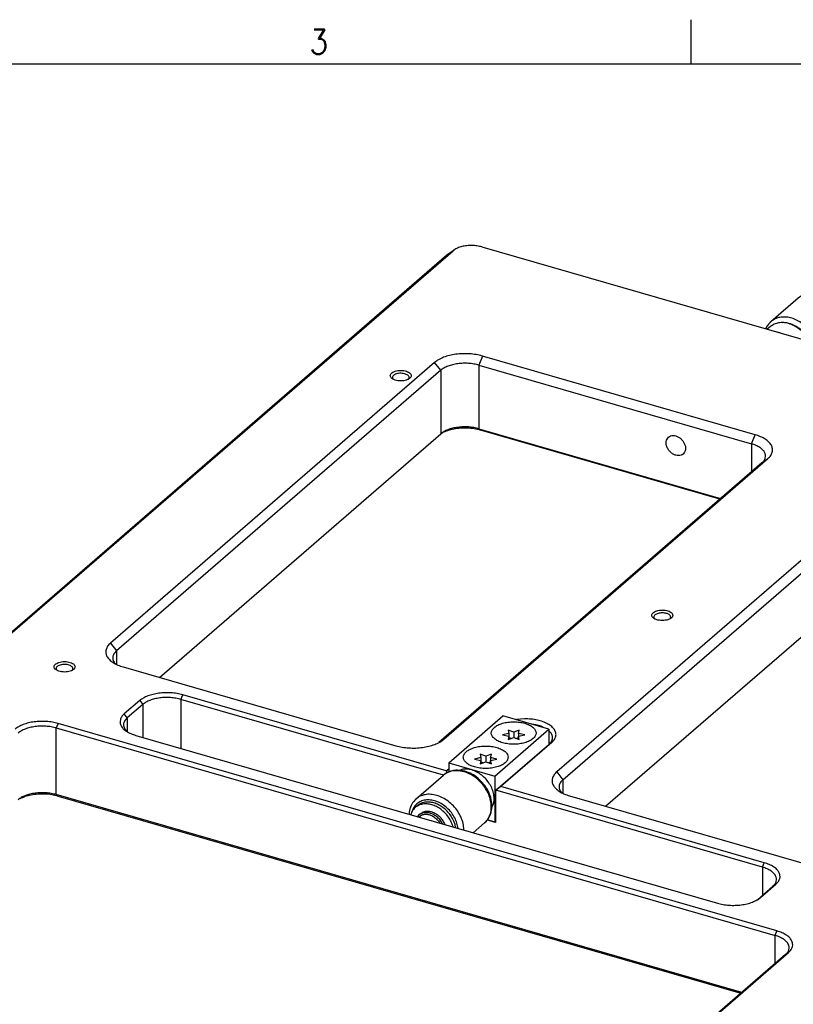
# Model space of a CAD drawing. Header units: inches. Extents: x 0 to 882, y 0 to 559.
# Tile 7 of 30: x 230 to 340, y 418 to 559. Entities that reach past the tile are written whole.
import ezdxf

# ---------------------------------------------------------------- set-up
doc = ezdxf.new("R2010")
doc.units = ezdxf.units.IN
doc.layers.add('1', color=7, linetype='Continuous')
doc.styles.add('CONVERTER_11', font='txt.shx', dxfattribs={"width": 0.9})

# ---------------------------------------------------------------- blocks, each defined once
blk = doc.blocks.new('washer1__28', base_point=(285.42, 443.28))
at = {"color": 7, "linetype": 'Continuous'}
for p, q in [((286.34, 446.41), (286.04, 446.15)), ((285.58, 445.58), (285.42, 445.12)), ((291.81, 443.28), (291.75, 443.71)), ((291.46, 443.38), (291.45, 443.45))]:
    blk.add_line(p, q, dxfattribs=at)
for points, knots in [([(291.45, 443.45), (291.37, 443.68), (291.2, 444.16), (290.81, 444.81), (290.31, 445.41), (289.73, 445.91), (289.1, 446.31), (288.43, 446.57), (287.76, 446.69), (287.11, 446.67), (286.52, 446.5), (286.19, 446.26), (286.04, 446.15)], [0, 0, 0, 0, 0.742509, 1.508474, 2.28386, 3.053462, 3.802789, 4.51996, 5.197627, 5.834829, 6.438328, 7.022499, 7.022499, 7.022499, 7.022499]), ([(291.75, 443.71), (291.67, 443.94), (291.5, 444.42), (291.11, 445.07), (290.61, 445.67), (290.03, 446.17), (289.4, 446.57), (288.73, 446.83), (288.06, 446.95), (287.41, 446.93), (286.82, 446.76), (286.49, 446.52), (286.34, 446.41)], [0, 0, 0, 0, 0.74251, 1.508476, 2.283863, 3.053465, 3.802793, 4.519964, 5.197631, 5.834833, 6.438333, 7.022503, 7.022503, 7.022503, 7.022503]), ([(286.04, 446.15), (285.95, 446.06), (285.77, 445.89), (285.64, 445.69), (285.58, 445.58)], [0, 0, 0, 0, 0.3629747, 0.7307822, 0.7307822, 0.7307822, 0.7307822])]:
    blk.add_open_spline(points, degree=3, knots=knots, dxfattribs=at)
blk = doc.blocks.new('23796-0S111__29', base_point=(286.35, 443.71))
at = {"color": 7, "linetype": 'Continuous'}
for p, q in [((290.83, 452.56), (298.58, 459.28)), ((305.17, 457.38), (298.58, 459.28)), ((297.42, 450.66), (305.17, 457.38)), ((305.17, 457.38), (305.17, 455.19)), ((290.83, 452.56), (297.42, 450.66)), ((290.83, 452.56), (290.83, 451.24)), ((292.7, 451.6), (292.41, 451.47)), ((297.42, 450.66), (297.42, 444.08)), ((296.99, 446.18), (297.28, 446.83)), ((286.54, 445.06), (286.35, 444.85)), ((286.74, 445.23), (286.54, 445.06)), ((286.58, 444.79), (286.8, 444.98)), ((289.36, 444.24), (289.57, 443.92)), ((289.99, 443.8), (289.57, 444.43)), ((290.31, 443.71), (290.25, 443.88)), ((296.36, 444.39), (297.42, 444.08)), ((297.59, 444.23), (297.42, 444.08))]:
    blk.add_line(p, q, dxfattribs=at)
for points, knots in [([(303.33, 456.81), (303.3, 456.95), (303.25, 457.26), (302.88, 457.65), (302.37, 457.98), (301.71, 458.22), (300.94, 458.38), (300.13, 458.43), (299.31, 458.38), (298.55, 458.22), (297.88, 457.98), (297.37, 457.65), (297.02, 457.26), (296.88, 456.81), (297.02, 456.36), (297.37, 455.97), (297.88, 455.64), (298.55, 455.4), (299.31, 455.24), (300.13, 455.19), (300.94, 455.24), (301.71, 455.4), (302.37, 455.64), (302.88, 455.97), (303.25, 456.36), (303.3, 456.67), (303.33, 456.81)], [0, 0, 0, 0, 0.428225, 0.92933, 1.536306, 2.24615, 3.034308, 3.864321, 4.694334, 5.482492, 6.192336, 6.799312, 7.300417, 7.728642, 8.156867, 8.657972, 9.264948, 9.974793, 10.76295, 11.592963, 12.422976, 13.211134, 13.920978, 14.527954, 15.029059, 15.457284, 15.457284, 15.457284, 15.457284]), ([(299.33, 453.35), (299.3, 453.49), (299.25, 453.8), (298.88, 454.19), (298.37, 454.51), (297.71, 454.76), (296.94, 454.91), (296.13, 454.96), (295.31, 454.91), (294.55, 454.76), (293.88, 454.51), (293.37, 454.19), (293.02, 453.8), (292.88, 453.35), (293.02, 452.89), (293.37, 452.5), (293.88, 452.18), (294.55, 451.93), (295.31, 451.78), (296.13, 451.73), (296.94, 451.78), (297.71, 451.93), (298.37, 452.18), (298.88, 452.5), (299.25, 452.89), (299.3, 453.2), (299.33, 453.35)], [0, 0, 0, 0, 0.428225, 0.92933, 1.536306, 2.24615, 3.034308, 3.864321, 4.694334, 5.482492, 6.192336, 6.799312, 7.300417, 7.728642, 8.156867, 8.657972, 9.264948, 9.974793, 10.76295, 11.592963, 12.422976, 13.211134, 13.920978, 14.527954, 15.029059, 15.457284, 15.457284, 15.457284, 15.457284]), ([(297.28, 448), (297.21, 448.26), (297.08, 448.79), (296.7, 449.53), (296.19, 450.21), (295.57, 450.79), (294.88, 451.25), (294.15, 451.55), (293.41, 451.69), (292.93, 451.63), (292.7, 451.6)], [0, 0, 0, 0, 0.799006, 1.632477, 2.483602, 3.332952, 4.161355, 4.952777, 5.697256, 6.393725, 6.393725, 6.393725, 6.393725]), ([(297.28, 446.83), (297.3, 447.02), (297.36, 447.41), (297.3, 447.8), (297.28, 448)], [0, 0, 0, 0, 0.575629, 1.182623, 1.182623, 1.182623, 1.182623]), ([(289.57, 444.43), (289.42, 444.58), (289.12, 444.88), (288.58, 445.2), (288.02, 445.4), (287.47, 445.44), (286.95, 445.35), (286.67, 445.15), (286.54, 445.06)], [0, 0, 0, 0, 0.643223, 1.267145, 1.857273, 2.406303, 2.917311, 3.40509, 3.40509, 3.40509, 3.40509]), ([(290.25, 443.88), (290.15, 444.06), (289.96, 444.4), (289.56, 444.84), (289.1, 445.2), (288.6, 445.45), (288.08, 445.59), (287.58, 445.61), (287.11, 445.5), (286.86, 445.32), (286.74, 445.23)], [0, 0, 0, 0, 0.587769, 1.181377, 1.766305, 2.329386, 2.861085, 3.357788, 3.82372, 4.271415, 4.271415, 4.271415, 4.271415]), ([(287.39, 445.15), (287.29, 445.14), (287.08, 445.11), (286.89, 445.02), (286.8, 444.98)], [0, 0, 0, 0, 0.3195968, 0.6271494, 0.6271494, 0.6271494, 0.6271494]), ([(289.36, 444.24), (289.22, 444.38), (288.94, 444.66), (288.44, 444.96), (287.92, 445.15), (287.57, 445.15), (287.39, 445.15)], [0, 0, 0, 0, 0.597618, 1.176967, 1.72439, 2.233183, 2.233183, 2.233183, 2.233183])]:
    blk.add_open_spline(points, degree=3, knots=knots, dxfattribs=at)
blk = doc.blocks.new('bearing_HK0509__30', base_point=(285.16, 442.55))
at = {"color": 7, "linetype": 'Continuous'}
for p, q in [((286.18, 447.39), (290.08, 450.77)), ((290.27, 450.92), (290.08, 450.77)), ((290.47, 451.05), (290.27, 450.92)), ((290.48, 451.06), (290.47, 451.05)), ((290.71, 451.18), (290.48, 451.06)), ((290.9, 451.27), (290.71, 451.18)), ((291.13, 451.35), (290.9, 451.27)), ((291.37, 451.41), (291.13, 451.35)), ((291.51, 451.44), (291.37, 451.41)), ((291.61, 451.45), (291.51, 451.44)), ((291.86, 451.48), (291.61, 451.45)), ((292.11, 451.48), (291.86, 451.48)), ((292.36, 451.47), (292.11, 451.48)), ((292.87, 451.4), (292.36, 451.47)), ((293.13, 451.34), (292.87, 451.4)), ((293.38, 451.26), (293.13, 451.34)), ((293.63, 451.17), (293.38, 451.26)), ((293.88, 451.06), (293.63, 451.17)), ((294.12, 450.94), (293.88, 451.06)), ((294.36, 450.81), (294.12, 450.94)), ((294.7, 450.58), (294.36, 450.81)), ((295.04, 450.32), (294.7, 450.58)), ((295.25, 450.14), (295.04, 450.32)), ((295.45, 449.94), (295.25, 450.14)), ((295.64, 449.73), (295.45, 449.94)), ((295.82, 449.52), (295.64, 449.73)), ((295.99, 449.3), (295.82, 449.52)), ((296.15, 449.07), (295.99, 449.3)), ((296.3, 448.83), (296.15, 449.07)), ((296.31, 448.81), (296.3, 448.83)), ((296.56, 448.34), (296.31, 448.81)), ((296.66, 448.08), (296.56, 448.34)), ((296.76, 447.83), (296.66, 448.08)), ((296.84, 447.57), (296.76, 447.83)), ((285.46, 446.43), (285.36, 446.2)), ((285.57, 446.64), (285.46, 446.43)), ((285.68, 446.83), (285.57, 446.64)), ((285.83, 447.03), (285.68, 446.83)), ((285.84, 447.04), (285.83, 447.03)), ((286, 447.22), (285.84, 447.04)), ((286.18, 447.39), (286, 447.22)), ((296.9, 447.31), (296.84, 447.57)), ((296.95, 447.04), (296.9, 447.31)), ((296.98, 446.78), (296.95, 447.04)), ((297, 446.52), (296.98, 446.78)), ((296.98, 446.01), (297, 446.27)), ((297, 446.4), (297, 446.52)), ((297, 446.27), (297, 446.4)), ((285.18, 445.48), (285.16, 445.22)), ((285.16, 445.22), (285.16, 445.2)), ((285.23, 445.72), (285.18, 445.48)), ((285.29, 445.97), (285.23, 445.72)), ((285.32, 446.07), (285.29, 445.97)), ((285.36, 446.2), (285.32, 446.07)), ((296.64, 444.83), (296.74, 445.05)), ((296.74, 445.05), (296.88, 445.47)), ((296.88, 445.47), (296.9, 445.52)), ((296.9, 445.52), (296.95, 445.76)), ((296.95, 445.76), (296.98, 446.01)), ((295.97, 443.97), (294.33, 442.55)), ((295.97, 443.97), (296.06, 444.05)), ((296.06, 444.05), (296.23, 444.23)), ((296.23, 444.23), (296.27, 444.28)), ((296.27, 444.28), (296.37, 444.4)), ((296.37, 444.4), (296.38, 444.41)), ((296.38, 444.41), (296.47, 444.53)), ((296.47, 444.53), (296.52, 444.61)), ((296.52, 444.61), (296.64, 444.83))]:
    blk.add_line(p, q, dxfattribs=at)
at = {"color": 1, "linetype": 'Continuous'}
for p, q in [((285.56, 445.54), (285.55, 445.5)), ((292.18, 443.17), (292.16, 443.32)), ((293.02, 442.93), (293.02, 442.99))]:
    blk.add_line(p, q, dxfattribs=at)
for points, knots in [([(293.47, 451.12), (293.16, 451.22), (292.55, 451.42), (291.63, 451.45), (290.76, 451.26), (290.3, 450.93), (290.08, 450.77)], [0, 0, 0, 0, 0.979579, 1.89377, 2.749859, 3.571289, 3.571289, 3.571289, 3.571289]), ([(296.06, 444.04), (296.22, 444.23), (296.55, 444.6), (296.83, 445.32), (296.95, 446.11), (296.89, 446.96), (296.65, 447.83), (296.26, 448.67), (295.71, 449.46), (295.05, 450.15), (294.3, 450.72), (293.74, 450.99), (293.47, 451.12)], [0, 0, 0, 0, 0.725528, 1.478524, 2.275506, 3.123234, 4.018987, 4.95242, 5.907936, 6.867102, 7.811036, 8.722772, 8.722772, 8.722772, 8.722772]), ([(286.72, 447.76), (286.63, 447.7), (286.43, 447.6), (286.26, 447.46), (286.18, 447.39)], [0, 0, 0, 0, 0.3284028, 0.6544717, 0.6544717, 0.6544717, 0.6544717]), ([(293.02, 442.99), (292.99, 443.29), (292.93, 443.9), (292.61, 444.79), (292.14, 445.64), (291.53, 446.41), (290.8, 447.06), (289.99, 447.58), (289.14, 447.92), (288.28, 448.07), (287.46, 448.04), (286.96, 447.85), (286.72, 447.76)], [0, 0, 0, 0, 0.891324, 1.830417, 2.803493, 3.791923, 4.775027, 5.732831, 6.648826, 7.512785, 8.323468, 9.090553, 9.090553, 9.090553, 9.090553]), ([(286.27, 446.68), (286.11, 446.52), (285.79, 446.19), (285.64, 445.76), (285.56, 445.54)], [0, 0, 0, 0, 0.665071, 1.355012, 1.355012, 1.355012, 1.355012]), ([(292.16, 443.32), (292.1, 443.58), (291.98, 444.13), (291.6, 444.91), (291.09, 445.62), (290.47, 446.24), (289.77, 446.74), (289.01, 447.08), (288.25, 447.26), (287.51, 447.25), (286.82, 447.08), (286.45, 446.81), (286.27, 446.68)], [0, 0, 0, 0, 0.821945, 1.680589, 2.559709, 3.440133, 4.302508, 5.130063, 5.911407, 6.643306, 7.332872, 7.997803, 7.997803, 7.997803, 7.997803])]:
    blk.add_open_spline(points, degree=3, knots=knots, dxfattribs=at)
at = {"color": 7, "linetype": 'Continuous'}
for points, knots in [([(286.18, 447.39), (286.15, 447.37), (286.09, 447.32), (286.04, 447.27), (286.02, 447.24)], [0, 0, 0, 0, 0.1093137, 0.2187197, 0.2187197, 0.2187197, 0.2187197]), ([(295.97, 443.97), (295.99, 443.98), (296.01, 444.01), (296.04, 444.03), (296.06, 444.04)], [0, 0, 0, 0, 0.0566784, 0.1133692, 0.1133692, 0.1133692, 0.1133692])]:
    blk.add_open_spline(points, degree=3, knots=knots, dxfattribs=at)
blk = doc.blocks.new('bearing_assy2_3', base_point=(285.16, 442.55))
for name, p in [('23796-0S111__29', (286.35, 443.71)), ('bearing_HK0509__30', (285.16, 442.55)), ('washer1__28', (285.42, 443.28))]:
    blk.add_blockref(name, p)
blk = doc.blocks.new('E2812-23753-0__52', base_point=(341.77, 513.11))
at = {"color": 7, "linetype": 'Continuous'}
for p, q in [((342, 519.72), (341.77, 519.56)), ((342.77, 519.74), (342.71, 519.72)), ((342.92, 519.72), (342.77, 519.74)), ((344.04, 519.59), (343.55, 519.65)), ((347.71, 514.87), (347.71, 515.46)), ((347.67, 514.08), (347.71, 514.16)), ((347.71, 514.16), (347.71, 514.4)), ((347.38, 513.11), (347.62, 513.38))]:
    blk.add_line(p, q, dxfattribs=at)
for points, knots in [([(344.39, 519.9), (344.18, 519.95), (343.76, 520.05), (343.13, 520.06), (342.53, 519.96), (342.17, 519.8), (342, 519.72)], [0, 0, 0, 0, 0.659607, 1.286744, 1.884256, 2.45925, 2.45925, 2.45925, 2.45925]), ([(347.71, 515.46), (347.64, 515.76), (347.49, 516.38), (347.05, 517.25), (346.46, 518.05), (345.74, 518.73), (344.93, 519.27), (344.33, 519.49), (344.04, 519.59)], [0, 0, 0, 0, 0.933443, 1.908161, 2.904347, 3.898958, 4.869182, 5.795912, 5.795912, 5.795912, 5.795912]), ([(347.62, 513.38), (347.73, 513.58), (347.97, 514), (348.12, 514.73), (348.12, 515.51), (347.95, 516.32), (347.63, 517.12), (347.17, 517.88), (346.6, 518.57), (345.92, 519.15), (345.19, 519.61), (344.65, 519.8), (344.39, 519.9)], [0, 0, 0, 0, 0.695997, 1.428866, 2.207375, 3.031646, 3.894462, 4.783237, 5.682109, 6.574002, 7.442678, 8.274788, 8.274788, 8.274788, 8.274788])]:
    blk.add_open_spline(points, degree=3, knots=knots, dxfattribs=at)
blk = doc.blocks.new('bearing_HK0509__53', base_point=(336.14, 511.72))
at = {"color": 7, "linetype": 'Continuous'}
for p, q in [((341.42, 519.42), (341.62, 519.5)), ((341.62, 519.5), (341.85, 519.58)), ((341.85, 519.58), (342.08, 519.65)), ((342.08, 519.65), (342.23, 519.67)), ((342.23, 519.67), (342.33, 519.69)), ((342.33, 519.69), (342.57, 519.72)), ((342.57, 519.72), (342.83, 519.72)), ((342.83, 519.72), (343.08, 519.71)), ((343.08, 519.71), (343.59, 519.64)), ((343.59, 519.64), (343.84, 519.58)), ((343.84, 519.58), (344.1, 519.5)), ((344.1, 519.5), (344.35, 519.41)), ((336.89, 515.63), (340.79, 519.01)), ((340.79, 519.01), (340.98, 519.16)), ((340.98, 519.16), (341.18, 519.29)), ((341.18, 519.29), (341.2, 519.3)), ((341.2, 519.3), (341.42, 519.42)), ((344.35, 519.41), (344.59, 519.3)), ((344.59, 519.3), (344.84, 519.18)), ((344.84, 519.18), (345.07, 519.05)), ((345.07, 519.05), (345.41, 518.82)), ((345.41, 518.82), (345.75, 518.56)), ((345.75, 518.56), (345.96, 518.37)), ((345.96, 518.37), (346.16, 518.18)), ((346.16, 518.18), (346.35, 517.97)), ((346.35, 517.97), (346.54, 517.76)), ((346.54, 517.76), (346.71, 517.53)), ((346.71, 517.53), (346.87, 517.3)), ((346.87, 517.3), (347.02, 517.07)), ((347.02, 517.07), (347.16, 516.8)), ((347.16, 516.8), (347.27, 516.57)), ((336.55, 515.27), (336.4, 515.07)), ((336.56, 515.28), (336.55, 515.27)), ((336.72, 515.46), (336.56, 515.28)), ((336.76, 515.51), (336.72, 515.46)), ((336.89, 515.63), (336.76, 515.51)), ((347.27, 516.57), (347.38, 516.32)), ((347.38, 516.32), (347.47, 516.06)), ((347.47, 516.06), (347.55, 515.81)), ((347.55, 515.81), (347.62, 515.54)), ((347.62, 515.54), (347.66, 515.28)), ((347.66, 515.28), (347.7, 515.02)), ((336.17, 514.67), (336.14, 514.6)), ((336.28, 514.88), (336.17, 514.67)), ((336.4, 515.07), (336.28, 514.88)), ((347.66, 514), (347.61, 513.76)), ((347.7, 514.25), (347.66, 514)), ((347.7, 515.02), (347.71, 514.76)), ((347.71, 514.51), (347.7, 514.25)), ((347.71, 514.76), (347.72, 514.64)), ((347.72, 514.64), (347.71, 514.51)), ((346.95, 512.47), (346.78, 512.29)), ((346.99, 512.52), (346.95, 512.47)), ((347.09, 512.64), (346.99, 512.52)), ((347.1, 512.65), (347.09, 512.64)), ((347.18, 512.77), (347.1, 512.65)), ((347.24, 512.85), (347.18, 512.77)), ((347.35, 513.07), (347.24, 512.85)), ((347.46, 513.29), (347.35, 513.07)), ((347.48, 513.34), (347.46, 513.29)), ((347.61, 513.76), (347.48, 513.34)), ((346.12, 511.72), (346.69, 512.21)), ((346.75, 512.27), (346.69, 512.21)), ((346.78, 512.29), (346.75, 512.27))]:
    blk.add_line(p, q, dxfattribs=at)
at = {"color": 1, "linetype": 'Continuous'}
for p, q in [((338.55, 515.49), (338.62, 515.49)), ((342.42, 512.91), (342.49, 512.77)), ((343.49, 512.54), (343.51, 512.47)), ((346.77, 512.28), (346.69, 512.21))]:
    blk.add_line(p, q, dxfattribs=at)
for points, knots in [([(347.39, 513.2), (347.48, 513.46), (347.65, 514), (347.65, 514.89), (347.46, 515.81), (347.08, 516.71), (346.54, 517.56), (345.86, 518.31), (345.07, 518.93), (344.21, 519.38), (343.32, 519.64), (342.46, 519.69), (341.64, 519.55), (341.18, 519.28), (340.96, 519.14)], [0, 0, 0, 0, 0.822349, 1.699864, 2.633575, 3.613901, 4.623689, 5.641463, 6.644629, 7.612653, 8.530288, 9.390807, 10.198835, 10.971497, 10.971497, 10.971497, 10.971497]), ([(343.49, 512.54), (343.39, 512.81), (343.17, 513.36), (342.69, 514.11), (342.1, 514.79), (341.42, 515.37), (340.68, 515.82), (339.9, 516.14), (339.12, 516.3), (338.36, 516.29), (337.66, 516.13), (337.26, 515.89), (337.06, 515.77)], [0, 0, 0, 0, 0.871598, 1.765901, 2.667997, 3.562114, 4.433359, 5.269462, 6.062554, 6.810885, 7.520152, 8.203699, 8.203699, 8.203699, 8.203699]), ([(339.7, 515.3), (339.52, 515.35), (339.17, 515.46), (338.8, 515.48), (338.62, 515.49)], [0, 0, 0, 0, 0.56371, 1.102034, 1.102034, 1.102034, 1.102034]), ([(342.42, 512.91), (342.26, 513.18), (341.94, 513.72), (341.28, 514.4), (340.54, 514.95), (339.98, 515.19), (339.7, 515.3)], [0, 0, 0, 0, 0.937987, 1.882305, 2.808993, 3.696964, 3.696964, 3.696964, 3.696964]), ([(346.92, 512.44), (347.02, 512.56), (347.2, 512.79), (347.33, 513.06), (347.39, 513.2)], [0, 0, 0, 0, 0.4413826, 0.8922288, 0.8922288, 0.8922288, 0.8922288])]:
    blk.add_open_spline(points, degree=3, knots=knots, dxfattribs=at)
at = {"color": 7, "linetype": 'Continuous'}
for points, knots in [([(340.96, 519.14), (340.93, 519.12), (340.88, 519.08), (340.82, 519.03), (340.79, 519.01)], [0, 0, 0, 0, 0.1073723, 0.2146604, 0.2146604, 0.2146604, 0.2146604]), ([(336.89, 515.63), (336.86, 515.61), (336.81, 515.56), (336.76, 515.51), (336.73, 515.48)], [0, 0, 0, 0, 0.1093098, 0.218712, 0.218712, 0.218712, 0.218712]), ([(337.06, 515.77), (337.03, 515.75), (336.98, 515.7), (336.92, 515.66), (336.89, 515.63)], [0, 0, 0, 0, 0.1073721, 0.2146601, 0.2146601, 0.2146601, 0.2146601]), ([(346.77, 512.28), (346.8, 512.31), (346.85, 512.36), (346.9, 512.41), (346.92, 512.44)], [0, 0, 0, 0, 0.1094101, 0.219001, 0.219001, 0.219001, 0.219001])]:
    blk.add_open_spline(points, degree=3, knots=knots, dxfattribs=at)
blk = doc.blocks.new('24791-0S111__54', base_point=(336.38, 512.79))
at = {"color": 7, "linetype": 'Continuous'}
for p, q in [((336.82, 514.91), (336.38, 514.53)), ((337.99, 514.09), (337.79, 514.12)), ((338.19, 514.01), (337.99, 514.09)), ((342.42, 512.79), (342.06, 513.4))]:
    blk.add_line(p, q, dxfattribs=at)
blk.add_open_spline([(342.06, 513.4), (341.88, 513.62), (341.54, 514.08), (340.9, 514.63), (340.2, 515.07), (339.46, 515.37), (338.72, 515.51), (338.01, 515.48), (337.35, 515.3), (337, 515.04), (336.82, 514.91)], degree=3, knots=[0, 0, 0, 0, 0.855054, 1.704447, 2.531916, 3.324051, 4.07247, 4.775921, 5.441815, 6.086133, 6.086133, 6.086133, 6.086133], dxfattribs=at)
blk = doc.blocks.new('bearing_assy1_3', base_point=(336.14, 511.72))
for name, p in [('bearing_HK0509__53', (336.14, 511.72)), ('E2812-23753-0__52', (341.77, 513.11)), ('24791-0S111__54', (336.38, 512.79))]:
    blk.add_blockref(name, p)
blk = doc.blocks.new('bearings', base_point=(90.63, 145.86))
for name, p in [('bearing_assy1_3', (336.14, 511.72)), ('bearing_assy2_3', (285.16, 442.55))]:
    blk.add_blockref(name, p)
blk = doc.blocks.new('0515-2034_M3x12_4', base_point=(298.53, 455.86))
at = {"color": 7, "linetype": 'Continuous'}
for p, q in [((299.43, 456.75), (298.53, 456.55)), ((298.53, 456.55), (299.43, 456.35)), ((300.13, 456.95), (299.33, 457.24)), ((299.33, 457.24), (299.43, 456.75)), ((299.43, 456.35), (299.33, 455.86)), ((299.33, 455.86), (300.13, 456.15)), ((299.43, 456.75), (299.43, 456.35)), ((299.43, 456.35), (299.43, 455.9)), ((299.43, 456.16), (299.8, 456.03)), ((300.93, 457.24), (300.13, 456.95)), ((300.13, 456.95), (300.13, 456.15)), ((300.13, 456.15), (300.93, 455.86)), ((300.45, 456.03), (300.82, 456.16)), ((300.82, 456.75), (300.93, 457.24)), ((300.82, 456.75), (300.82, 456.35)), ((301.73, 456.55), (300.82, 456.75)), ((300.82, 456.35), (301.73, 456.55)), ((300.93, 455.86), (300.82, 456.35)), ((300.82, 456.35), (300.82, 455.9))]:
    blk.add_line(p, q, dxfattribs=at)
blk = doc.blocks.new('0515-2034_M3x12_5', base_point=(294.53, 452.39))
at = {"color": 7, "linetype": 'Continuous'}
for p, q in [((295.33, 453.78), (295.43, 453.29)), ((296.13, 453.49), (295.33, 453.78)), ((296.93, 453.78), (296.13, 453.49)), ((296.13, 453.49), (296.13, 452.69)), ((296.82, 453.29), (296.93, 453.78)), ((295.43, 453.29), (294.53, 453.09)), ((294.53, 453.09), (295.43, 452.89)), ((295.43, 452.89), (295.33, 452.39)), ((295.33, 452.39), (296.13, 452.69)), ((295.43, 453.29), (295.43, 452.89)), ((295.43, 452.89), (295.43, 452.43)), ((295.43, 452.7), (295.8, 452.57)), ((296.13, 452.69), (296.93, 452.39)), ((296.45, 452.57), (296.82, 452.7)), ((296.82, 453.29), (296.82, 452.89)), ((297.73, 453.09), (296.82, 453.29)), ((296.82, 452.89), (297.73, 453.09)), ((296.93, 452.39), (296.82, 452.89)), ((296.82, 452.89), (296.82, 452.43))]:
    blk.add_line(p, q, dxfattribs=at)
blk = doc.blocks.new('screwset_stiffener', base_point=(183.53, 271.84))
for name, p in [('0515-2034_M3x12_4', (298.53, 455.86)), ('0515-2034_M3x12_5', (294.53, 452.39))]:
    blk.add_blockref(name, p)
blk = doc.blocks.new('smallparts', base_point=(83.87, 63.42))
for name, p in [('bearings', (90.63, 145.86)), ('screwset_stiffener', (183.53, 271.84))]:
    blk.add_blockref(name, p)
blk = doc.blocks.new('E7018-24101_large_stiffener', base_point=(57.26, 163.51))
at = {"color": 7, "linetype": 'Continuous'}
for p, q in [((290.59, 525.15), (57.79, 323.54)), ((58.66, 324.15), (291.46, 525.77)), ((290.79, 525.3), (291.61, 525.88)), ((295.56, 526.31), (479.91, 473.09)), ((288.82, 509.79), (242.48, 469.66)), ((334.63, 499.46), (295.65, 510.71)), ((289.69, 508.68), (243.35, 468.55)), ((295.15, 509.41), (334.13, 498.16)), ((282.88, 507.4), (282.9, 507.38)), ((285.06, 507.38), (285.07, 507.38)), ((295.15, 500.32), (329.71, 490.34)), ((329.59, 490.23), (295.4, 500.1)), ((249.48, 464.76), (289.69, 499.58)), ((289.7, 499.59), (289.92, 499.72)), ((290.12, 455.91), (336.46, 496.04)), ((335.59, 495.43), (289.43, 455.45)), ((352.62, 491.38), (306.28, 451.25)), ((307.14, 450.13), (353.48, 490.26)), ((313.27, 446.34), (353.48, 481.17)), ((320.27, 473.14), (320.28, 473.13)), ((322.45, 473.13), (322.45, 473.13)), ((243.15, 466.74), (243.21, 466.68)), ((244.31, 466.25), (283.29, 455)), ((234.82, 465.78), (234.84, 465.76)), ((237, 465.76), (237.01, 465.76)), ((290.48, 451.4), (252.81, 462.27)), ((246.66, 461.45), (244.46, 459.54)), ((247.09, 460.89), (244.89, 458.98)), ((290.1, 450.79), (252.56, 461.62)), ((337.76, 428.51), (234.99, 458.18)), ((301.68, 458.84), (300.51, 458.72)), ((303.3, 457.99), (302.72, 458.08)), ((304.48, 457.57), (304.03, 457.78)), ((234.74, 457.53), (337.51, 427.86)), ((244.84, 457.03), (244.91, 456.98)), ((246.11, 456.47), (329.24, 432.47)), ((305.48, 456.78), (305.17, 457.13)), ((297.59, 448.62), (305.14, 455.16)), ((305.57, 455.47), (298.27, 449.15)), ((290.48, 451.4), (290.83, 451.71)), ((290.48, 451.4), (290.55, 451.1)), ((298.27, 449.15), (297.59, 448.62)), ((335.94, 438.27), (298.27, 449.15)), ((332.72, 419.72), (234.74, 448)), ((234.99, 447.78), (332.6, 419.61)), ((335.69, 437.62), (297.59, 448.62)), ((297.59, 444.03), (297.59, 448.62)), ((306.95, 448.33), (307, 448.27)), ((308.11, 447.83), (347.08, 436.58)), ((297.42, 444.08), (296.36, 444.39)), ((297.59, 444.03), (297.42, 444.08)), ((335.39, 433.29), (337.59, 435.2)), ((334.96, 432.98), (337.16, 434.89)), ((334.95, 432.98), (334.96, 432.98)), ((256.4, 353.56), (339.4, 425.44)), ((338.97, 425.13), (255.97, 353.25))]:
    blk.add_line(p, q, dxfattribs=at)
at = {"color": 1, "linetype": 'Continuous'}
for p, q in [((291.46, 525.77), (290.59, 525.15)), ((289.69, 508.68), (288.82, 509.79)), ((295.65, 510.71), (295.15, 509.41)), ((289.69, 508.68), (289.69, 499.58)), ((295.15, 509.41), (295.15, 500.32)), ((295.15, 500.32), (295.4, 500.1)), ((334.13, 498.16), (334.63, 499.46)), ((334.13, 498.16), (334.13, 494.16)), ((335.59, 495.43), (336.46, 496.04)), ((242.48, 469.66), (243.35, 468.55)), ((243.35, 468.55), (243.35, 466.61)), ((252.56, 461.62), (252.81, 462.27)), ((246.66, 461.45), (247.09, 460.89)), ((247.09, 460.89), (247.09, 456.18)), ((252.56, 461.62), (252.56, 454.61)), ((244.89, 458.98), (244.46, 459.54)), ((244.89, 458.98), (244.89, 456.99)), ((234.99, 458.18), (234.74, 457.53)), ((234.74, 448), (234.74, 457.53)), ((290.12, 455.91), (289.62, 455.56)), ((305.57, 455.47), (305.14, 455.16)), ((306.28, 451.25), (307.14, 450.13)), ((307.14, 450.13), (307.14, 448.2)), ((234.74, 448), (234.99, 447.78)), ((335.69, 437.62), (335.94, 438.27)), ((335.69, 437.62), (335.69, 433.62)), ((337.59, 435.2), (337.16, 434.89)), ((334.96, 432.98), (335.39, 433.29)), ((337.51, 427.86), (337.76, 428.51)), ((337.51, 423.86), (337.51, 427.86)), ((339.4, 425.44), (338.97, 425.13))]:
    blk.add_line(p, q, dxfattribs=at)
at = {"color": 7, "linetype": 'Continuous'}
for points, knots in [([(295.56, 526.31), (295.33, 526.37), (294.87, 526.48), (294.15, 526.53), (293.42, 526.5), (292.73, 526.38), (292.12, 526.19), (291.77, 525.98), (291.61, 525.88)], [0, 0, 0, 0, 0.694303, 1.425364, 2.160581, 2.8669, 3.514508, 4.08108, 4.08108, 4.08108, 4.08108]), ([(290.79, 525.3), (290.76, 525.28), (290.69, 525.23), (290.62, 525.18), (290.59, 525.15)], [0, 0, 0, 0, 0.1278208, 0.2514409, 0.2514409, 0.2514409, 0.2514409]), ([(291.61, 525.88), (291.58, 525.86), (291.53, 525.83), (291.48, 525.79), (291.46, 525.77)], [0, 0, 0, 0, 0.0958611, 0.1885718, 0.1885718, 0.1885718, 0.1885718]), ([(295.65, 510.71), (295.36, 510.78), (294.75, 510.94), (293.8, 511.04), (292.83, 511.06), (291.87, 510.98), (290.96, 510.81), (290.13, 510.55), (289.41, 510.23), (289.01, 509.93), (288.82, 509.79)], [0, 0, 0, 0, 0.915428, 1.876461, 2.856241, 3.826612, 4.760064, 5.631735, 6.421688, 7.11786, 7.11786, 7.11786, 7.11786]), ([(295.15, 509.41), (294.92, 509.47), (294.43, 509.59), (293.67, 509.67), (292.89, 509.69), (292.13, 509.62), (291.4, 509.49), (290.74, 509.28), (290.16, 509.03), (289.84, 508.79), (289.69, 508.68)], [0, 0, 0, 0, 0.732341, 1.501166, 2.284989, 3.061284, 3.808045, 4.505381, 5.137342, 5.694279, 5.694279, 5.694279, 5.694279]), ([(285.48, 507.9), (285.47, 507.97), (285.44, 508.14), (285.23, 508.33), (284.95, 508.49), (284.6, 508.6), (284.19, 508.65), (283.77, 508.65), (283.37, 508.6), (283.01, 508.49), (282.73, 508.33), (282.53, 508.14), (282.46, 507.9), (282.53, 507.67), (282.73, 507.47), (283.01, 507.32), (283.37, 507.21), (283.77, 507.15), (284.19, 507.15), (284.6, 507.21), (284.95, 507.32), (285.23, 507.47), (285.44, 507.67), (285.47, 507.83), (285.48, 507.9)], [0, 0, 0, 0, 0.219862, 0.48285, 0.805647, 1.182902, 1.596944, 2.023888, 2.43793, 2.815186, 3.137982, 3.400971, 3.620832, 3.840694, 4.103682, 4.426479, 4.803735, 5.217776, 5.644721, 6.058762, 6.436018, 6.758815, 7.021803, 7.241665, 7.241665, 7.241665, 7.241665]), ([(285.07, 507.38), (285.11, 507.44), (285.18, 507.53), (285.19, 507.73), (285.08, 507.9), (284.89, 508.04), (284.64, 508.15), (284.33, 508.22), (284, 508.25), (283.67, 508.23), (283.36, 508.16), (283.1, 508.06), (282.9, 507.92), (282.78, 507.75), (282.77, 507.55), (282.85, 507.45), (282.88, 507.4)], [0, 0, 0, 0, 0.191745, 0.36257, 0.550932, 0.782587, 1.061797, 1.379053, 1.717486, 2.056909, 2.376986, 2.660382, 2.896661, 3.088408, 3.259233, 3.447594, 3.447594, 3.447594, 3.447594]), ([(295.15, 500.32), (294.92, 500.38), (294.43, 500.5), (293.67, 500.58), (292.89, 500.59), (292.13, 500.53), (291.4, 500.4), (290.74, 500.19), (290.16, 499.94), (289.84, 499.7), (289.69, 499.58)], [0, 0, 0, 0, 0.732341, 1.501165, 2.284987, 3.061282, 3.808043, 4.505378, 5.137339, 5.694276, 5.694276, 5.694276, 5.694276]), ([(295.4, 500.1), (295.1, 500.17), (294.48, 500.33), (293.52, 500.41), (292.54, 500.4), (291.58, 500.28), (290.7, 500.07), (290.17, 499.83), (289.92, 499.72)], [0, 0, 0, 0, 0.930561, 1.909372, 2.901533, 3.870976, 4.783633, 5.610856, 5.610856, 5.610856, 5.610856]), ([(324.35, 496.7), (324.43, 496.78), (324.59, 496.96), (324.69, 497.32), (324.69, 497.72), (324.57, 498.13), (324.36, 498.52), (324.06, 498.87), (323.71, 499.14), (323.32, 499.31), (322.92, 499.37), (322.55, 499.31), (322.24, 499.13), (322.02, 498.85), (321.91, 498.49), (321.91, 498.09), (322.03, 497.68), (322.24, 497.29), (322.54, 496.95), (322.9, 496.68), (323.29, 496.51), (323.68, 496.45), (324.05, 496.5), (324.25, 496.63), (324.35, 496.7)], [0, 0, 0, 0, 0.344235, 0.707991, 1.102417, 1.52771, 1.975141, 2.430548, 2.877978, 3.303272, 3.697697, 4.061453, 4.405688, 4.749924, 5.11368, 5.508105, 5.933399, 6.380829, 6.836236, 7.283667, 7.70896, 8.103386, 8.467142, 8.811377, 8.811377, 8.811377, 8.811377]), ([(336.46, 496.04), (336.6, 496.18), (336.87, 496.45), (337.11, 496.95), (337.15, 497.47), (336.97, 497.98), (336.61, 498.44), (336.08, 498.85), (335.4, 499.21), (334.89, 499.37), (334.63, 499.46)], [0, 0, 0, 0, 0.602423, 1.129052, 1.619924, 2.129143, 2.703243, 3.367406, 4.126944, 4.973269, 4.973269, 4.973269, 4.973269]), ([(335.59, 495.43), (335.71, 495.54), (335.92, 495.75), (336.11, 496.15), (336.14, 496.57), (336, 496.97), (335.71, 497.34), (335.29, 497.67), (334.75, 497.96), (334.34, 498.09), (334.13, 498.16)], [0, 0, 0, 0, 0.481937, 0.903239, 1.295935, 1.703309, 2.162587, 2.693917, 3.301544, 3.978602, 3.978602, 3.978602, 3.978602]), ([(322.87, 473.65), (322.85, 473.72), (322.82, 473.88), (322.62, 474.07), (322.34, 474.23), (321.98, 474.34), (321.58, 474.4), (321.16, 474.4), (320.75, 474.34), (320.4, 474.23), (320.11, 474.07), (319.92, 473.88), (319.84, 473.65), (319.92, 473.41), (320.11, 473.22), (320.4, 473.06), (320.75, 472.95), (321.16, 472.89), (321.58, 472.89), (321.98, 472.95), (322.34, 473.06), (322.62, 473.22), (322.82, 473.41), (322.85, 473.57), (322.87, 473.65)], [0, 0, 0, 0, 0.219862, 0.48285, 0.805647, 1.182902, 1.596944, 2.023888, 2.43793, 2.815186, 3.137982, 3.400971, 3.620832, 3.840694, 4.103682, 4.426479, 4.803735, 5.217776, 5.644721, 6.058762, 6.436018, 6.758815, 7.021803, 7.241665, 7.241665, 7.241665, 7.241665]), ([(321.53, 473.98), (321.42, 473.98), (321.21, 473.99), (320.91, 473.95), (320.64, 473.87), (320.41, 473.76), (320.25, 473.63), (320.16, 473.46), (320.16, 473.28), (320.23, 473.19), (320.27, 473.14)], [0, 0, 0, 0, 0.317305, 0.626538, 0.912164, 1.161992, 1.370286, 1.542704, 1.701426, 1.877568, 1.877568, 1.877568, 1.877568]), ([(322.45, 473.13), (322.48, 473.17), (322.55, 473.25), (322.58, 473.4), (322.53, 473.55), (322.42, 473.69), (322.25, 473.8), (322.04, 473.89), (321.8, 473.95), (321.62, 473.97), (321.53, 473.98)], [0, 0, 0, 0, 0.160454, 0.302588, 0.447327, 0.61414, 0.812498, 1.042756, 1.299445, 1.573627, 1.573627, 1.573627, 1.573627]), ([(242.48, 469.66), (242.34, 469.52), (242.07, 469.26), (241.83, 468.76), (241.79, 468.24), (241.97, 467.73), (242.33, 467.27), (242.86, 466.86), (243.54, 466.5), (244.05, 466.33), (244.31, 466.25)], [0, 0, 0, 0, 0.602426, 1.129057, 1.61993, 2.12915, 2.703251, 3.367417, 4.126956, 4.973285, 4.973285, 4.973285, 4.973285]), ([(243.35, 468.55), (243.21, 468.41), (242.96, 468.16), (242.78, 467.67), (242.85, 467.15), (243.05, 466.88), (243.15, 466.74)], [0, 0, 0, 0, 0.567294, 1.055485, 1.526374, 2.051377, 2.051377, 2.051377, 2.051377]), ([(237.42, 466.28), (237.41, 466.35), (237.38, 466.51), (237.17, 466.71), (236.89, 466.86), (236.54, 466.97), (236.13, 467.03), (235.71, 467.03), (235.31, 466.97), (234.95, 466.86), (234.67, 466.71), (234.47, 466.51), (234.4, 466.28), (234.47, 466.04), (234.67, 465.85), (234.95, 465.69), (235.31, 465.58), (235.71, 465.53), (236.13, 465.53), (236.54, 465.58), (236.89, 465.69), (237.17, 465.85), (237.38, 466.04), (237.41, 466.21), (237.42, 466.28)], [0, 0, 0, 0, 0.219862, 0.48285, 0.805647, 1.182902, 1.596944, 2.023888, 2.43793, 2.815186, 3.137982, 3.400971, 3.620832, 3.840694, 4.103682, 4.426479, 4.803735, 5.217776, 5.644721, 6.058762, 6.436018, 6.758815, 7.021803, 7.241665, 7.241665, 7.241665, 7.241665]), ([(237.01, 465.76), (237.05, 465.81), (237.12, 465.91), (237.13, 466.11), (237.02, 466.28), (236.83, 466.42), (236.58, 466.53), (236.27, 466.6), (235.94, 466.63), (235.61, 466.61), (235.3, 466.54), (235.04, 466.44), (234.84, 466.3), (234.72, 466.13), (234.71, 465.93), (234.79, 465.83), (234.82, 465.78)], [0, 0, 0, 0, 0.191744, 0.362568, 0.55093, 0.782584, 1.061794, 1.379049, 1.717481, 2.056902, 2.376979, 2.660375, 2.896654, 3.088401, 3.259225, 3.447585, 3.447585, 3.447585, 3.447585]), ([(252.81, 462.27), (252.54, 462.34), (251.99, 462.48), (251.14, 462.57), (250.26, 462.58), (249.4, 462.51), (248.58, 462.36), (247.84, 462.13), (247.18, 461.84), (246.83, 461.57), (246.66, 461.45)], [0, 0, 0, 0, 0.823884, 1.688812, 2.570612, 3.443943, 4.284047, 5.068548, 5.779503, 6.406055, 6.406055, 6.406055, 6.406055]), ([(252.56, 461.62), (252.32, 461.68), (251.83, 461.8), (251.07, 461.88), (250.3, 461.9), (249.53, 461.84), (248.8, 461.7), (248.14, 461.5), (247.56, 461.24), (247.24, 461), (247.09, 460.89)], [0, 0, 0, 0, 0.73234, 1.501163, 2.284983, 3.061276, 3.808034, 4.505368, 5.137328, 5.694264, 5.694264, 5.694264, 5.694264]), ([(244.46, 459.54), (244.33, 459.42), (244.08, 459.18), (243.87, 458.73), (243.84, 458.26), (244, 457.8), (244.32, 457.39), (244.8, 457.02), (245.41, 456.7), (245.86, 456.55), (246.11, 456.47)], [0, 0, 0, 0, 0.542181, 1.016148, 1.457932, 1.916229, 2.432917, 3.030663, 3.714246, 4.475937, 4.475937, 4.475937, 4.475937]), ([(244.89, 458.98), (244.75, 458.84), (244.48, 458.57), (244.31, 458.02), (244.44, 457.46), (244.7, 457.18), (244.84, 457.03)], [0, 0, 0, 0, 0.611731, 1.135219, 1.653597, 2.253261, 2.253261, 2.253261, 2.253261]), ([(234.99, 458.18), (234.73, 458.24), (234.18, 458.38), (233.33, 458.47), (232.45, 458.49), (231.59, 458.42), (230.77, 458.27), (230.02, 458.03), (229.37, 457.75), (229.01, 457.48), (228.85, 457.35)], [0, 0, 0, 0, 0.823884, 1.688812, 2.570611, 3.443943, 4.284048, 5.068549, 5.779505, 6.406058, 6.406058, 6.406058, 6.406058]), ([(234.74, 457.53), (234.51, 457.59), (234.02, 457.71), (233.26, 457.79), (232.48, 457.8), (231.72, 457.74), (230.99, 457.61), (230.33, 457.4), (229.75, 457.15), (229.43, 456.91), (229.28, 456.79)], [0, 0, 0, 0, 0.732343, 1.501169, 2.284993, 3.061289, 3.808051, 4.505387, 5.137348, 5.694285, 5.694285, 5.694285, 5.694285]), ([(305.57, 455.47), (305.71, 455.6), (305.97, 455.86), (306.18, 456.34), (306.18, 456.85), (305.97, 457.33), (305.56, 457.76), (305, 458.13), (304.3, 458.44), (303.49, 458.67), (302.6, 458.82), (301.99, 458.83), (301.68, 458.84)], [0, 0, 0, 0, 0.575384, 1.075333, 1.545711, 2.045659, 2.621042, 3.292295, 4.058995, 4.906981, 5.813424, 6.750318, 6.750318, 6.750318, 6.750318]), ([(304.03, 457.78), (303.91, 457.82), (303.67, 457.9), (303.43, 457.96), (303.3, 457.99)], [0, 0, 0, 0, 0.3691834, 0.7541478, 0.7541478, 0.7541478, 0.7541478]), ([(305.14, 455.16), (305.26, 455.28), (305.49, 455.51), (305.68, 455.94), (305.69, 456.39), (305.55, 456.65), (305.48, 456.78)], [0, 0, 0, 0, 0.511449, 0.955845, 1.373958, 1.818354, 1.818354, 1.818354, 1.818354]), ([(283.29, 455), (283.58, 454.92), (284.19, 454.77), (285.14, 454.67), (286.11, 454.65), (287.07, 454.73), (287.98, 454.9), (288.81, 455.15), (289.53, 455.47), (289.93, 455.77), (290.12, 455.91)], [0, 0, 0, 0, 0.915428, 1.87646, 2.856238, 3.826607, 4.760057, 5.631725, 6.421675, 7.117845, 7.117845, 7.117845, 7.117845]), ([(306.28, 451.25), (306.13, 451.11), (305.86, 450.84), (305.62, 450.34), (305.58, 449.82), (305.76, 449.32), (306.13, 448.85), (306.65, 448.44), (307.33, 448.08), (307.84, 447.92), (308.11, 447.83)], [0, 0, 0, 0, 0.602425, 1.129056, 1.61993, 2.129149, 2.70325, 3.367416, 4.126955, 4.973283, 4.973283, 4.973283, 4.973283]), ([(307.14, 450.13), (307.01, 450), (306.75, 449.75), (306.57, 449.25), (306.64, 448.74), (306.84, 448.47), (306.95, 448.33)], [0, 0, 0, 0, 0.567291, 1.055481, 1.526368, 2.051368, 2.051368, 2.051368, 2.051368]), ([(234.74, 448), (234.51, 448.06), (234.02, 448.18), (233.26, 448.26), (232.48, 448.28), (231.72, 448.21), (230.99, 448.08), (230.33, 447.87), (229.75, 447.62), (229.43, 447.38), (229.28, 447.27)], [0, 0, 0, 0, 0.732343, 1.50117, 2.284993, 3.06129, 3.808051, 4.505386, 5.137347, 5.694283, 5.694283, 5.694283, 5.694283]), ([(234.99, 447.78), (234.69, 447.86), (234.07, 448.01), (233.11, 448.09), (232.13, 448.08), (231.17, 447.96), (230.29, 447.75), (229.76, 447.51), (229.51, 447.4)], [0, 0, 0, 0, 0.930565, 1.909381, 2.901547, 3.870994, 4.783655, 5.61088, 5.61088, 5.61088, 5.61088]), ([(337.59, 435.2), (337.72, 435.32), (337.97, 435.56), (338.18, 436.01), (338.22, 436.48), (338.06, 436.94), (337.73, 437.35), (337.25, 437.72), (336.65, 438.04), (336.19, 438.19), (335.94, 438.27)], [0, 0, 0, 0, 0.54218, 1.016147, 1.457931, 1.916227, 2.432916, 3.030662, 3.714245, 4.475936, 4.475936, 4.475936, 4.475936]), ([(337.16, 434.89), (337.27, 435), (337.49, 435.21), (337.68, 435.61), (337.71, 436.03), (337.57, 436.44), (337.28, 436.81), (336.86, 437.14), (336.32, 437.42), (335.91, 437.55), (335.69, 437.62)], [0, 0, 0, 0, 0.481936, 0.903238, 1.295935, 1.70331, 2.162589, 2.69392, 3.301549, 3.978609, 3.978609, 3.978609, 3.978609]), ([(329.24, 432.47), (329.51, 432.4), (330.06, 432.27), (330.91, 432.17), (331.79, 432.16), (332.65, 432.23), (333.47, 432.38), (334.22, 432.61), (334.87, 432.9), (335.22, 433.17), (335.39, 433.29)], [0, 0, 0, 0, 0.823884, 1.688813, 2.570613, 3.443945, 4.28405, 5.068551, 5.779506, 6.406059, 6.406059, 6.406059, 6.406059]), ([(339.4, 425.44), (339.53, 425.56), (339.78, 425.8), (339.99, 426.25), (340.03, 426.72), (339.87, 427.18), (339.54, 427.59), (339.06, 427.96), (338.46, 428.28), (338, 428.43), (337.76, 428.51)], [0, 0, 0, 0, 0.54218, 1.016146, 1.45793, 1.916227, 2.432916, 3.030664, 3.714247, 4.475939, 4.475939, 4.475939, 4.475939]), ([(338.97, 425.13), (339.09, 425.24), (339.3, 425.45), (339.5, 425.85), (339.53, 426.27), (339.38, 426.67), (339.09, 427.05), (338.67, 427.37), (338.13, 427.66), (337.72, 427.79), (337.51, 427.86)], [0, 0, 0, 0, 0.481939, 0.903243, 1.295941, 1.703315, 2.162595, 2.693925, 3.301555, 3.978615, 3.978615, 3.978615, 3.978615])]:
    blk.add_open_spline(points, degree=3, knots=knots, dxfattribs=at)
blk = doc.blocks.new('E7018-64101_wpi_large_stiffener_assy', base_point=(57.26, 63.42))
for name, p in [('E7018-24101_large_stiffener', (57.26, 163.51)), ('smallparts', (83.87, 63.42))]:
    blk.add_blockref(name, p)
blk = doc.blocks.new('gen1', base_point=(419, 242))
blk.add_blockref('E7018-64101_wpi_large_stiffener_assy', (57.26, 63.42))
blk = doc.blocks.new('Drawing_Grid_Zones', base_point=(6.35, 6.35))
at = {"layer": '1', "color": 4, "linetype": 'Continuous'}
blk.add_line((325.4375, 558.8), (325.4375, 552.45), dxfattribs=at)
at = {"layer": '1', "color": 4, "insert": (272.25625, 555.625), "char_height": 3.5, "attachment_point": 5, "line_spacing_factor": 1.080432, "style": 'CONVERTER_11'}
blk.add_mtext('3', dxfattribs=at)
blk = doc.blocks.new('D_Size_Verigy_Frame', base_point=(6.35, 6.35))
at = {"layer": '1', "color": 7, "linetype": 'Continuous'}
blk.add_line((854.25, 552.45), (9.35, 552.45), dxfattribs=at)
at = {"layer": '1'}
blk.add_blockref('Drawing_Grid_Zones', (6.35, 6.35), dxfattribs=at)

msp = doc.modelspace()

# ---------------------------------------------------------------- block references
for name, p in [('D_Size_Verigy_Frame', (6.35, 6.35)), ('gen1', (419, 242))]:
    msp.add_blockref(name, p)

doc.saveas('drawing.dxf')
